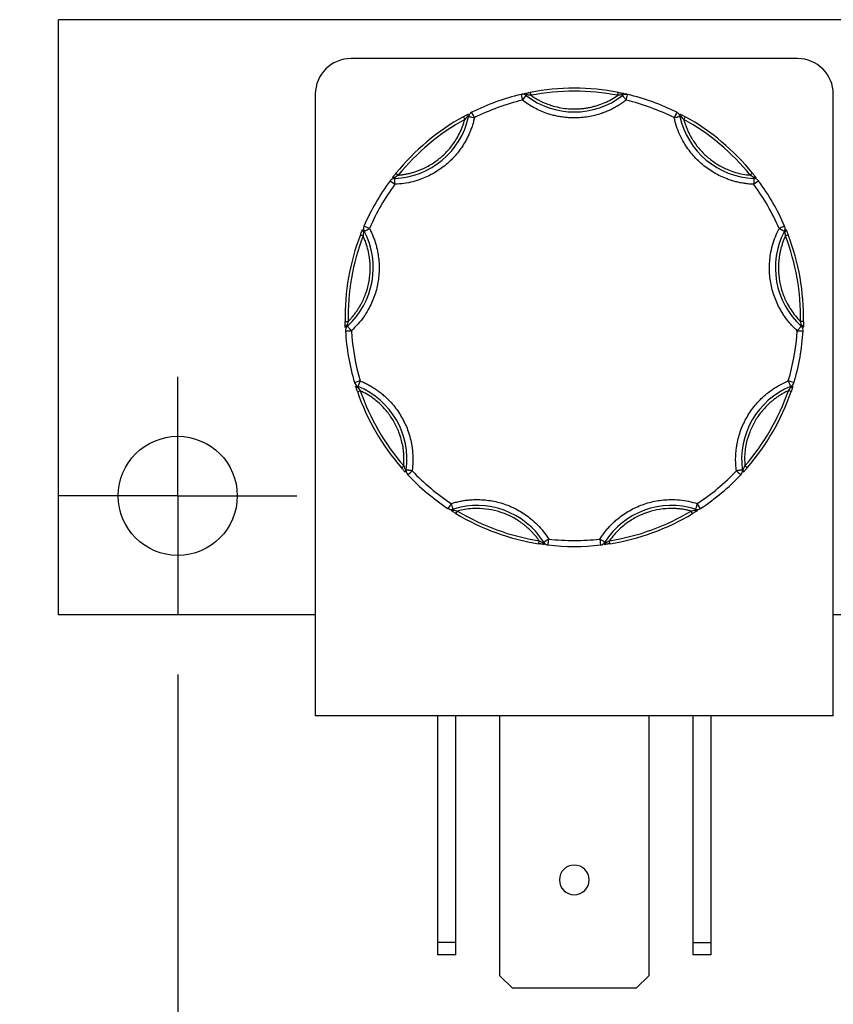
# Model space of a CAD drawing. Header units: inches. Extents: x 0.5 to 22.3, y 0.5 to 16.5.
# Tile 9 of 21: x 3.2 to 4.6, y 13.2 to 14.9. Entities that reach past the tile are written whole.
import ezdxf

# ---------------------------------------------------------------- set-up
doc = ezdxf.new("R2010")
doc.units = ezdxf.units.IN
doc.header["$LTSCALE"] = 2
doc.header["$MEASUREMENT"] = 0
doc.linetypes.add('SLD-Center', pattern=[0.75, 0.6, -0.05, 0.05, -0.05])
doc.linetypes.add('SLD-Solid', pattern=[0])
doc.layers.add('CENTER', color=40, linetype='SLD-Center')
doc.layers.add('DIMENSIONS', color=140, linetype='SLD-Solid', lineweight=25)
doc.styles.add('SLDTEXTSTYLE0', font='TXT', dxfattribs={"width": 0.7})
doc.dimstyles.new('SLDDIMSTYLE0', dxfattribs={"dimtxt": 0.169922, "dimasz": 0.26, "dimexe": 0, "dimexo": 0.0625, "dimgap": 0.04248, "dimtad": 0, "dimtih": 1, "dimtoh": 1, "dimrnd": 1e-09, "dimzin": 12, "dimdsep": 46, "dimtxsty": 'SLDTEXTSTYLE0', "dimsah": 1, "dimcen": 0.09, "dimadec": 0, "dimazin": 3, "dimtfac": 1, "dimtofl": 0, "dimtmove": 0, "dimatfit": 3, "dimfxl": 0, "dimfrac": 2, "dimtolj": 1, "dimtzin": 12, "dimarcsym": 0})
doc.dimstyles.new('SLDDIMSTYLE8', dxfattribs={"dimtxt": 0.169922, "dimasz": 0.26, "dimexe": 0, "dimexo": 0.0625, "dimgap": 0.04248, "dimtad": 0, "dimtih": 1, "dimtoh": 1, "dimrnd": 1e-09, "dimzin": 0, "dimdsep": 46, "dimtxsty": 'SLDTEXTSTYLE0', "dimsah": 1, "dimcen": 0.09, "dimadec": 0, "dimazin": 0, "dimtfac": 1, "dimtmove": 0, "dimatfit": 0, "dimfxl": 0, "dimfrac": 2, "dimtolj": 1, "dimtzin": 12, "dimarcsym": 0})

# ---------------------------------------------------------------- blocks, each defined once
blk = doc.blocks.new('_D_12')
at = {"layer": 'DIMENSIONS'}
for p, q in [((1.3445, 14.5682), (1.2874, 14.5682)), ((1.2874, 14.5682), (1.2874, 14.2981)), ((1.708, 14.5682), (1.7651, 14.5682)), ((1.7651, 14.5682), (1.7651, 14.2981)), ((2.0144, 14.5682), (2.5144, 14.5682)), ((2.5144, 14.5682), (2.5144, 14.0502)), ((1.2874, 14.2981), (1.3445, 14.2981)), ((1.7651, 14.2981), (1.708, 14.2981)), ((3.2018, 14.0502), (2.2644, 14.0502)), ((3.2018, 13.8502), (2.2644, 13.8502)), ((2.5144, 13.8502), (2.5144, 13.3502))]:
    blk.add_line(p, q, dxfattribs=at)
for points in [[(2.5144, 14.0502), (2.5544, 14.3102), (2.4744, 14.3102)], [(2.5144, 13.8502), (2.4744, 13.5902), (2.5544, 13.5902)]]:
    blk.add_solid(points, dxfattribs=at)
at = {"layer": 'DIMENSIONS', "char_height": 0.16667, "attachment_point": 1, "style": 'SLDTEXTSTYLE0'}
for s, insert in [('0.20', (1.2738, 14.821)), ('5.1', (1.3445, 14.5129))]:
    blk.add_mtext(s, dxfattribs=dict(at, insert=insert))
blk = doc.blocks.new('_D_13')
at = {"layer": 'DIMENSIONS'}
for p, q in [((3.5018, 13.7502), (3.5018, 12.1855)), ((6.7268, 13.7502), (6.7268, 12.1855)), ((3.5018, 12.4355), (4.742, 12.4355)), ((4.9723, 12.4355), (4.9152, 12.4355)), ((4.9152, 12.4355), (4.9152, 12.1654)), ((5.4772, 12.4355), (5.5343, 12.4355)), ((5.5343, 12.4355), (5.5343, 12.1654)), ((6.7268, 12.4355), (5.7075, 12.4355)), ((4.9152, 12.1654), (4.9723, 12.1654)), ((5.5343, 12.1654), (5.4772, 12.1654))]:
    blk.add_line(p, q, dxfattribs=at)
for points in [[(3.5018, 12.4355), (3.7618, 12.3955), (3.7618, 12.4755)], [(6.7268, 12.4355), (6.4668, 12.4755), (6.4668, 12.3955)]]:
    blk.add_solid(points, dxfattribs=at)
at = {"layer": 'DIMENSIONS', "char_height": 0.16667, "attachment_point": 1, "style": 'SLDTEXTSTYLE0'}
for s, insert in [('3.23', (4.9723, 12.6884)), ('81.9', (4.9723, 12.3803))]:
    blk.add_mtext(s, dxfattribs=dict(at, insert=insert))
blk = doc.blocks.new('SW_CENTERMARKSYMBOL_7')
at = {"layer": 'CENTER', "color": 0}
for p, q in [((0, 0.1), (0, 0.2)), ((0, 0), (0, 0.1)), ((-0.1, 0), (-0.2, 0)), ((0, 0), (-0.1, 0)), ((0, 0), (0, -0.1)), ((0, 0), (0.1, 0)), ((0.1, 0), (0.2, 0)), ((0, -0.1), (0, -0.2))]:
    blk.add_line(p, q, dxfattribs=at)

msp = doc.modelspace()

# ---------------------------------------------------------------- linework, layer by layer
for p, q in [((6.9268, 14.8502), (3.3018, 14.8502)), ((3.3018, 13.8502), (3.3018, 14.8502)), ((4.5428, 14.7849), (3.7928, 14.7849)), ((3.7328, 14.7249), (3.7328, 13.6809)), ((4.0939, 14.728), (4.0949, 14.7231)), ((4.2408, 14.7231), (4.2417, 14.728)), ((4.2488, 14.7228), (4.2479, 14.724)), ((4.6028, 13.6809), (4.6028, 14.7249)), ((3.9816, 14.6871), (3.984, 14.6827)), ((3.9903, 14.6877), (3.9889, 14.688)), ((4.3467, 14.688), (4.3453, 14.6877)), ((4.3541, 14.6871), (4.3516, 14.6827)), ((3.8683, 14.5921), (3.8722, 14.589)), ((4.4673, 14.5921), (4.4634, 14.589)), ((3.8662, 14.585), (3.8662, 14.5836)), ((4.4694, 14.5836), (4.4695, 14.585)), ((3.8149, 14.4947), (3.8136, 14.494)), ((4.522, 14.494), (4.5207, 14.4947)), ((3.8085, 14.4886), (3.8132, 14.4868)), ((4.5271, 14.4886), (4.5224, 14.4868)), ((3.7829, 14.343), (3.7879, 14.3431)), ((4.5527, 14.343), (4.5477, 14.3431)), ((3.7858, 14.3362), (3.7868, 14.3351)), ((4.5489, 14.3351), (4.5498, 14.3362)), ((3.8036, 14.2253), (3.8084, 14.2269)), ((3.8046, 14.234), (3.804, 14.2327)), ((4.532, 14.2253), (4.5273, 14.2269)), ((4.5316, 14.2327), (4.531, 14.234)), ((3.8775, 14.0972), (3.8813, 14.1005)), ((3.8842, 14.0939), (3.8856, 14.0937)), ((4.45, 14.0937), (4.4515, 14.0939)), ((4.4581, 14.0972), (4.4543, 14.1005)), ((3.9642, 14.0277), (3.9647, 14.0263)), ((4.371, 14.0263), (4.3714, 14.0277)), ((3.9691, 14.0204), (3.9717, 14.0247)), ((4.3665, 14.0204), (4.3639, 14.0247)), ((4.108, 13.9698), (4.1088, 13.9748)), ((4.1153, 13.9715), (4.1165, 13.9723)), ((4.2191, 13.9723), (4.2204, 13.9715)), ((4.2276, 13.9698), (4.2268, 13.9748)), ((3.7328, 13.8502), (3.3018, 13.8502)), ((4.6778, 13.8502), (4.6028, 13.8502)), ((4.6028, 13.6809), (3.7328, 13.6809)), ((3.9378, 13.6809), (3.9378, 13.3001)), ((3.9688, 13.3001), (3.9688, 13.6809)), ((4.0428, 13.2441), (4.0428, 13.6809)), ((4.2928, 13.6809), (4.2928, 13.2441)), ((4.3668, 13.6809), (4.3668, 13.3001)), ((4.3978, 13.3001), (4.3978, 13.6809)), ((3.9688, 13.3001), (3.9378, 13.3001)), ((3.9378, 13.3001), (3.9378, 13.2789)), ((3.9688, 13.2789), (3.9688, 13.3001)), ((4.3668, 13.3001), (4.3978, 13.3001)), ((4.3668, 13.3001), (4.3668, 13.2789)), ((4.3978, 13.2789), (4.3978, 13.3001)), ((3.9688, 13.2789), (3.9378, 13.2789)), ((4.3978, 13.2789), (4.3668, 13.2789)), ((4.064, 13.2229), (4.0428, 13.2441)), ((4.2928, 13.2441), (4.2716, 13.2229)), ((4.2716, 13.2229), (4.064, 13.2229))]:
    msp.add_line(p, q)
msp.add_circle((3.5018, 14.0502), 0.1)
for centre, radius, start, end in [((3.7928, 14.7249), 0.06, 90, 180), ((4.5428, 14.7249), 0.06, 0, 90), ((4.1678, 14.3502), 0.385, 103.4347, 116.5653), ((4.0807, 14.7149), 0.01, 90, 103.4347), ((4.0846, 14.7227), 0.00332, 22.0827, 93.1115), ((4.1678, 14.8277), 0.1325, 232.3082, 307.6918), ((4.1678, 14.3502), 0.385, 78.9319, 101.0681), ((4.251, 14.7227), 0.00332, 86.8885, 157.9173), ((4.2549, 14.7149), 0.01, 90, 127.6918), ((4.2549, 14.7149), 0.01, 76.5653, 90), ((4.1678, 14.3502), 0.385, 63.4347, 76.5653), ((3.9921, 14.689), 0.00332, 126.8885, 197.9173), ((4.0001, 14.6856), 0.01, 116.5653, 167.6918), ((4.3355, 14.6856), 0.01, 12.3082, 63.4347), ((4.3435, 14.689), 0.00332, 342.0827, 53.1115), ((3.8609, 14.7159), 0.1325, 272.3082, 347.6918), ((4.1678, 14.3502), 0.385, 118.9319, 141.0681), ((4.4747, 14.7159), 0.1325, 192.3082, 267.6918), ((4.1678, 14.3502), 0.385, 38.9319, 61.0681), ((4.1678, 14.3502), 0.385, 143.4347, 156.5653), ((3.8666, 14.5736), 0.01, 92.3082, 143.4347), ((3.8646, 14.5821), 0.00332, 62.0827, 133.1115), ((4.469, 14.5736), 0.01, 36.5653, 87.6918), ((4.471, 14.5821), 0.00332, 46.8885, 117.9173), ((4.1678, 14.3502), 0.385, 23.4347, 36.5653), ((3.6976, 14.4331), 0.1325, 312.3082, 27.6918), ((3.8154, 14.4968), 0.00332, 166.8885, 237.9173), ((3.8237, 14.4993), 0.01, 156.5653, 207.6918), ((4.6381, 14.4331), 0.1325, 152.3082, 227.6918), ((4.5119, 14.4993), 0.01, 332.3082, 23.4347), ((4.5202, 14.4968), 0.00332, 302.0827, 13.1115), ((4.1678, 14.3502), 0.385, 158.9319, 181.0681), ((4.1678, 14.3502), 0.385, 358.9319, 21.0681), ((3.7865, 14.3329), 0.00332, 102.0827, 173.1115), ((3.7935, 14.3277), 0.01, 132.3082, 183.4347), ((4.1678, 14.3502), 0.385, 183.4347, 196.5653), ((4.1678, 14.3502), 0.385, 343.4347, 356.5653), ((4.5421, 14.3277), 0.01, 356.5653, 47.6918), ((4.5491, 14.3329), 0.00332, 6.8885, 77.9173), ((3.8084, 14.2432), 0.01, 196.5653, 247.6918), ((3.8036, 14.2359), 0.00332, 206.8885, 277.9173), ((3.7543, 14.1114), 0.1325, 352.3082, 67.6918), ((4.5813, 14.1114), 0.1325, 112.3082, 187.6918), ((4.5272, 14.2432), 0.01, 292.3082, 343.4347), ((4.532, 14.2359), 0.00332, 262.0827, 333.1115), ((4.1678, 14.3502), 0.385, 198.9319, 221.0681), ((4.1678, 14.3502), 0.385, 318.9319, 341.0681), ((3.8868, 14.0918), 0.00332, 142.0827, 213.1115), ((3.8955, 14.0923), 0.01, 172.3082, 223.4347), ((4.4401, 14.0923), 0.01, 316.5653, 7.6918), ((4.4488, 14.0918), 0.00332, 326.8885, 37.9173), ((4.1678, 14.3502), 0.385, 223.4347, 236.5653), ((4.1678, 14.3502), 0.385, 303.4347, 316.5653), ((3.9612, 14.0372), 0.01, 236.5653, 270), ((3.9612, 14.0372), 0.01, 270, 287.6918), ((4.0045, 13.9015), 0.1325, 32.3082, 107.6918), ((4.3311, 13.9015), 0.1325, 72.3082, 147.6918), ((4.3744, 14.0372), 0.01, 252.3082, 270), ((4.3744, 14.0372), 0.01, 270, 303.4347), ((3.9622, 14.0285), 0.00332, 246.8885, 317.9173), ((4.1678, 14.3502), 0.385, 238.9319, 261.0681), ((4.1678, 14.3502), 0.385, 278.9319, 301.0681), ((4.3734, 14.0285), 0.00332, 222.0827, 293.1115), ((4.1186, 13.9716), 0.00332, 182.0827, 253.1115), ((4.1249, 13.9776), 0.01, 212.3082, 263.4347), ((4.1678, 14.3502), 0.385, 263.4347, 276.5653), ((4.2107, 13.9776), 0.01, 276.5653, 327.6918), ((4.217, 13.9716), 0.00332, 286.8885, 357.9173), ((4.1678, 13.4049), 0.025, 0, 180), ((4.1678, 13.4049), 0.025, 180, 0)]:
    msp.add_arc(centre, radius, start, end)
for points, knots in [([(4.0784, 14.7246), (4.0789, 14.7248), (4.0798, 14.725), (4.0812, 14.7253), (4.0827, 14.7256), (4.0839, 14.7259), (4.0844, 14.726)], [0, 0, 0, 0, 0.291242, 0.500217, 0.762096, 1, 1, 1, 1]), ([(4.0844, 14.726), (4.0849, 14.7261), (4.086, 14.7264), (4.0878, 14.7267), (4.0897, 14.7272), (4.0917, 14.7276), (4.0932, 14.7279), (4.0939, 14.728)], [0, 0, 0, 0, 0.188808, 0.379511, 0.575987, 0.781785, 1, 1, 1, 1]), ([(4.0949, 14.7231), (4.0967, 14.7219), (4.1002, 14.7195), (4.1058, 14.7162), (4.1115, 14.7132), (4.1174, 14.7105), (4.1234, 14.7081), (4.1316, 14.7053), (4.1421, 14.7026), (4.1549, 14.7005), (4.1635, 14.7003), (4.1678, 14.7002)], [0, 0, 0, 0, 0.083669, 0.16692, 0.249971, 0.333036, 0.416334, 0.500079, 0.666948, 0.833009, 1, 1, 1, 1]), ([(4.1678, 14.7002), (4.17, 14.7002), (4.1743, 14.7003), (4.1808, 14.7008), (4.1872, 14.7016), (4.1935, 14.7027), (4.1998, 14.7042), (4.2081, 14.7066), (4.2183, 14.7103), (4.2299, 14.716), (4.2371, 14.7207), (4.2408, 14.7231)], [0, 0, 0, 0, 0.083669, 0.16692, 0.249971, 0.333036, 0.416334, 0.500079, 0.666948, 0.833009, 1, 1, 1, 1]), ([(4.2417, 14.728), (4.2426, 14.7278), (4.2444, 14.7275), (4.2469, 14.7269), (4.2492, 14.7265), (4.2505, 14.7262), (4.2512, 14.726)], [0, 0, 0, 0, 0.2707474, 0.5232404, 0.7638719, 1, 1, 1, 1]), ([(4.2479, 14.724), (4.2495, 14.7244), (4.2516, 14.7251), (4.2538, 14.7249), (4.2544, 14.7248)], [0, 0, 0, 0, 0.713331, 1, 1, 1, 1]), ([(4.2488, 14.7228), (4.2488, 14.7228), (4.2489, 14.7227), (4.2492, 14.7223), (4.2497, 14.7216), (4.2505, 14.7206), (4.2515, 14.7193), (4.2526, 14.718), (4.2537, 14.7165), (4.2545, 14.7155), (4.2549, 14.7149)], [0, 0, 0, 0, 0.114557, 0.231129, 0.358009, 0.500013, 0.619613, 0.760007, 0.859275, 1, 1, 1, 1]), ([(4.2512, 14.726), (4.2518, 14.7259), (4.2529, 14.7256), (4.2544, 14.7253), (4.2558, 14.725), (4.2567, 14.7247), (4.2573, 14.7246)], [0, 0, 0, 0, 0.236129, 0.498993, 0.712542, 1, 1, 1, 1]), ([(4.2549, 14.7149), (4.2556, 14.7175), (4.2561, 14.72), (4.257, 14.7236), (4.2573, 14.7246), (4.2573, 14.7246)], [0, 0, 0, 0, 0.5, 0.5, 1, 1, 1, 1]), ([(4.1678, 14.6852), (4.1652, 14.6852), (4.16, 14.6853), (4.1522, 14.6859), (4.1445, 14.687), (4.1368, 14.6885), (4.1292, 14.6904), (4.1205, 14.6931), (4.1108, 14.6969), (4.1003, 14.702), (4.0901, 14.7079), (4.0838, 14.7126), (4.0807, 14.7149)], [0, 0, 0, 0, 0.083729, 0.166966, 0.249962, 0.332971, 0.416246, 0.500037, 0.625413, 0.749962, 0.87454, 1, 1, 1, 1]), ([(4.2549, 14.7149), (4.2528, 14.7133), (4.2487, 14.7102), (4.2421, 14.706), (4.2353, 14.7021), (4.2284, 14.6986), (4.2212, 14.6955), (4.2126, 14.6923), (4.2026, 14.6893), (4.1912, 14.6869), (4.1795, 14.6854), (4.1717, 14.6853), (4.1678, 14.6852)], [0, 0, 0, 0, 0.083729, 0.166966, 0.249962, 0.332971, 0.416246, 0.500037, 0.625413, 0.749962, 0.87454, 1, 1, 1, 1]), ([(3.9816, 14.6871), (3.9824, 14.6876), (3.984, 14.6884), (3.9862, 14.6896), (3.9883, 14.6908), (3.9895, 14.6914), (3.9901, 14.6917)], [0, 0, 0, 0, 0.270747, 0.52324, 0.763872, 1, 1, 1, 1]), ([(4.3455, 14.6917), (4.346, 14.6914), (4.347, 14.6909), (4.3486, 14.6901), (4.3503, 14.6892), (4.3521, 14.6882), (4.3534, 14.6875), (4.3541, 14.6871)], [0, 0, 0, 0, 0.188808, 0.379511, 0.575987, 0.781785, 1, 1, 1, 1]), ([(4.0001, 14.6856), (3.9995, 14.6831), (3.9984, 14.6782), (3.9961, 14.6709), (3.9936, 14.6638), (3.9906, 14.6568), (3.9873, 14.65), (3.9809, 14.6385), (3.9701, 14.6233), (3.9529, 14.6063), (3.9332, 14.5923), (3.914, 14.5832), (3.8967, 14.5777), (3.8818, 14.5746), (3.8717, 14.5739), (3.8666, 14.5736)], [0, 0, 0, 0, 0.040712, 0.081199, 0.121575, 0.161957, 0.202462, 0.243205, 0.371568, 0.500042, 0.628406, 0.75688, 0.838051, 0.918781, 1, 1, 1, 1]), ([(3.8722, 14.589), (3.8743, 14.5892), (3.8785, 14.5896), (3.8847, 14.5906), (3.8909, 14.592), (3.897, 14.5936), (3.903, 14.5956), (3.9132, 14.5994), (3.927, 14.6063), (3.9432, 14.6179), (3.9574, 14.6318), (3.9678, 14.6459), (3.9752, 14.659), (3.9803, 14.6706), (3.9828, 14.6787), (3.984, 14.6827)], [0, 0, 0, 0, 0.040848, 0.081503, 0.122064, 0.162633, 0.203311, 0.244196, 0.372048, 0.500037, 0.627888, 0.755877, 0.837356, 0.918461, 1, 1, 1, 1]), ([(3.9903, 14.6877), (3.9904, 14.6877), (3.9904, 14.6877), (3.991, 14.6876), (3.9919, 14.6874), (3.9934, 14.687), (3.9961, 14.6864), (3.9986, 14.6859), (4.0001, 14.6856)], [0, 0, 0, 0, 0.12016, 0.243519, 0.370465, 0.50133, 0.711006, 1, 1, 1, 1]), ([(4.3355, 14.6856), (4.3362, 14.6857), (4.3374, 14.686), (4.3391, 14.6863), (4.3404, 14.6866), (4.3415, 14.6869), (4.3431, 14.6872), (4.3449, 14.6876), (4.3452, 14.6877), (4.3453, 14.6877)], [0, 0, 0, 0, 0.126025, 0.23919, 0.339434, 0.426787, 0.50133, 0.757683, 1, 1, 1, 1]), ([(4.469, 14.5736), (4.4665, 14.5737), (4.4614, 14.574), (4.4539, 14.5749), (4.4464, 14.5762), (4.439, 14.5779), (4.4317, 14.58), (4.4193, 14.5843), (4.4025, 14.5923), (4.3827, 14.6063), (4.3656, 14.6233), (4.3533, 14.6406), (4.3449, 14.6567), (4.3392, 14.6708), (4.3367, 14.6806), (4.3355, 14.6856)], [0, 0, 0, 0, 0.040712, 0.081199, 0.121575, 0.161957, 0.202462, 0.243205, 0.371568, 0.500042, 0.628406, 0.75688, 0.838051, 0.918781, 1, 1, 1, 1]), ([(4.3516, 14.6827), (4.3522, 14.6807), (4.3534, 14.6766), (4.3555, 14.6707), (4.3579, 14.6648), (4.3605, 14.6591), (4.3635, 14.6535), (4.369, 14.6442), (4.3782, 14.6318), (4.3925, 14.6179), (4.4087, 14.6063), (4.4244, 14.5984), (4.4386, 14.5935), (4.4509, 14.5904), (4.4592, 14.5894), (4.4634, 14.589)], [0, 0, 0, 0, 0.040848, 0.081503, 0.122064, 0.162633, 0.203311, 0.244196, 0.372048, 0.500037, 0.627888, 0.755877, 0.837356, 0.918461, 1, 1, 1, 1]), ([(3.8623, 14.5845), (3.8627, 14.5849), (3.8633, 14.5858), (3.8644, 14.5872), (3.8656, 14.5887), (3.8669, 14.5904), (3.8679, 14.5915), (3.8683, 14.5921)], [0, 0, 0, 0, 0.188808, 0.379511, 0.575987, 0.781785, 1, 1, 1, 1]), ([(4.4673, 14.5921), (4.4679, 14.5914), (4.469, 14.59), (4.4706, 14.5879), (4.4721, 14.5861), (4.4729, 14.585), (4.4733, 14.5845)], [0, 0, 0, 0, 0.270747, 0.52324, 0.763872, 1, 1, 1, 1]), ([(3.8666, 14.5736), (3.8666, 14.5742), (3.8665, 14.5753), (3.8665, 14.5769), (3.8664, 14.5781), (3.8664, 14.5792), (3.8664, 14.58), (3.8663, 14.5814), (3.8663, 14.5827), (3.8662, 14.5834), (3.8662, 14.5835), (3.8662, 14.5835), (3.8662, 14.5836)], [0, 0, 0, 0, 0.114918, 0.21727, 0.307043, 0.384227, 0.448816, 0.500807, 0.759662, 0.883263, 0.942597, 1, 1, 1, 1]), ([(4.4694, 14.5836), (4.4694, 14.5835), (4.4694, 14.5835), (4.4694, 14.5834), (4.4694, 14.5827), (4.4693, 14.581), (4.4692, 14.5778), (4.4691, 14.5752), (4.469, 14.5736)], [0, 0, 0, 0, 0.057591, 0.117121, 0.241129, 0.500835, 0.694534, 1, 1, 1, 1]), ([(3.8237, 14.4993), (3.8249, 14.497), (3.8272, 14.4925), (3.8301, 14.4855), (3.8328, 14.4784), (3.835, 14.4712), (3.8368, 14.4638), (3.8393, 14.4509), (3.8408, 14.4323), (3.8386, 14.4082), (3.8324, 14.3848), (3.8236, 14.3656), (3.8138, 14.3502), (3.8044, 14.3383), (3.7971, 14.3312), (3.7935, 14.3277)], [0, 0, 0, 0, 0.040712, 0.081199, 0.121575, 0.161957, 0.202462, 0.243205, 0.371568, 0.500042, 0.628406, 0.75688, 0.838051, 0.918781, 1, 1, 1, 1]), ([(3.8085, 14.4886), (3.8089, 14.4894), (3.8095, 14.4911), (3.8105, 14.4935), (3.8114, 14.4957), (3.8119, 14.4969), (3.8121, 14.4975)], [0, 0, 0, 0, 0.270747, 0.52324, 0.763872, 1, 1, 1, 1]), ([(3.8149, 14.4947), (3.8149, 14.4947), (3.815, 14.4947), (3.8155, 14.495), (3.8163, 14.4954), (3.8177, 14.4961), (3.8201, 14.4974), (3.8224, 14.4986), (3.8237, 14.4993)], [0, 0, 0, 0, 0.11982, 0.242008, 0.368625, 0.501337, 0.709372, 1, 1, 1, 1]), ([(4.5421, 14.3277), (4.5403, 14.3294), (4.5366, 14.3329), (4.5314, 14.3385), (4.5265, 14.3443), (4.522, 14.3503), (4.5177, 14.3566), (4.511, 14.3679), (4.5032, 14.3848), (4.4971, 14.4082), (4.4949, 14.4323), (4.4966, 14.4534), (4.5005, 14.4712), (4.5052, 14.4856), (4.5097, 14.4947), (4.5119, 14.4993)], [0, 0, 0, 0, 0.040712, 0.081199, 0.121575, 0.161957, 0.202462, 0.243205, 0.371568, 0.500042, 0.628406, 0.75688, 0.838051, 0.918781, 1, 1, 1, 1]), ([(4.5211, 14.5033), (4.5211, 14.5033), (4.5201, 14.5029), (4.5166, 14.5014), (4.5143, 14.5004), (4.5119, 14.4993)], [0, 0, 0, 0, 0.5, 0.5, 1, 1, 1, 1]), ([(4.5119, 14.4993), (4.5125, 14.499), (4.5136, 14.4984), (4.5151, 14.4976), (4.5164, 14.497), (4.5174, 14.4964), (4.5188, 14.4957), (4.5204, 14.4949), (4.5206, 14.4947), (4.5207, 14.4947)], [0, 0, 0, 0, 0.127074, 0.240811, 0.340983, 0.427706, 0.501333, 0.759176, 1, 1, 1, 1]), ([(4.5235, 14.4975), (4.5237, 14.4971), (4.5241, 14.4961), (4.5248, 14.4944), (4.5255, 14.4926), (4.5263, 14.4906), (4.5268, 14.4893), (4.5271, 14.4886)], [0, 0, 0, 0, 0.188808, 0.379511, 0.575987, 0.781785, 1, 1, 1, 1]), ([(3.7879, 14.3431), (3.7893, 14.3446), (3.7923, 14.3476), (3.7964, 14.3524), (3.8003, 14.3574), (3.8039, 14.3626), (3.8072, 14.3679), (3.8125, 14.3774), (3.8187, 14.3915), (3.8236, 14.4108), (3.8256, 14.4307), (3.8245, 14.4482), (3.8217, 14.463), (3.8182, 14.4751), (3.8149, 14.4829), (3.8132, 14.4868)], [0, 0, 0, 0, 0.040848, 0.081503, 0.122064, 0.162633, 0.203311, 0.244196, 0.372048, 0.500037, 0.627888, 0.755877, 0.837356, 0.918461, 1, 1, 1, 1]), ([(4.5224, 14.4868), (4.5215, 14.4848), (4.5198, 14.481), (4.5176, 14.4751), (4.5157, 14.4691), (4.5141, 14.463), (4.5127, 14.4568), (4.511, 14.4461), (4.51, 14.4307), (4.512, 14.4109), (4.5169, 14.3915), (4.5239, 14.3755), (4.5316, 14.3625), (4.5391, 14.3523), (4.5449, 14.3462), (4.5477, 14.3431)], [0, 0, 0, 0, 0.040848, 0.081503, 0.122064, 0.162633, 0.203311, 0.244196, 0.372048, 0.500037, 0.627888, 0.755877, 0.837356, 0.918461, 1, 1, 1, 1]), ([(3.7832, 14.3333), (3.7832, 14.3338), (3.7831, 14.3349), (3.783, 14.3367), (3.783, 14.3387), (3.7829, 14.3408), (3.7829, 14.3422), (3.7829, 14.343)], [0, 0, 0, 0, 0.188808, 0.379511, 0.575987, 0.781785, 1, 1, 1, 1]), ([(4.5527, 14.343), (4.5527, 14.3421), (4.5527, 14.3403), (4.5526, 14.3377), (4.5525, 14.3353), (4.5525, 14.334), (4.5524, 14.3333)], [0, 0, 0, 0, 0.2707474, 0.5232404, 0.7638719, 1, 1, 1, 1]), ([(3.7835, 14.3271), (3.7835, 14.3271), (3.7846, 14.3272), (3.7883, 14.3274), (3.7908, 14.3275), (3.7935, 14.3277)], [0, 0, 0, 0, 0.5, 0.5, 1, 1, 1, 1]), ([(3.7935, 14.3277), (3.7931, 14.3281), (3.7925, 14.3288), (3.7917, 14.3297), (3.7907, 14.3307), (3.7897, 14.3318), (3.7883, 14.3334), (3.787, 14.3348), (3.7868, 14.335), (3.7868, 14.3351)], [0, 0, 0, 0, 0.098586, 0.178829, 0.240739, 0.380655, 0.50131, 0.765962, 1, 1, 1, 1]), ([(4.5489, 14.3351), (4.5488, 14.3351), (4.5488, 14.335), (4.5484, 14.3346), (4.5478, 14.334), (4.547, 14.333), (4.5459, 14.3318), (4.5448, 14.3306), (4.5435, 14.3292), (4.5426, 14.3282), (4.5421, 14.3277)], [0, 0, 0, 0, 0.116441, 0.234491, 0.360904, 0.500015, 0.620352, 0.760008, 0.859428, 1, 1, 1, 1]), ([(3.8046, 14.234), (3.8046, 14.234), (3.8046, 14.2341), (3.8049, 14.2348), (3.8057, 14.2366), (3.8068, 14.2393), (3.8077, 14.2417), (3.8081, 14.2427), (3.8084, 14.2432)], [0, 0, 0, 0, 0.1143292, 0.2408414, 0.5003699, 0.7951241, 0.8797449, 1, 1, 1, 1]), ([(3.8084, 14.2432), (3.8107, 14.2422), (3.8154, 14.2403), (3.8221, 14.2368), (3.8287, 14.233), (3.8351, 14.2289), (3.8412, 14.2244), (3.8514, 14.2162), (3.8645, 14.2029), (3.8783, 14.183), (3.8886, 14.1611), (3.8942, 14.1407), (3.8966, 14.1227), (3.8971, 14.1075), (3.896, 14.0974), (3.8955, 14.0923)], [0, 0, 0, 0, 0.040712, 0.081199, 0.121575, 0.161957, 0.202462, 0.243205, 0.371568, 0.500042, 0.628406, 0.75688, 0.838051, 0.918781, 1, 1, 1, 1]), ([(4.4401, 14.0923), (4.4398, 14.0949), (4.4392, 14.0999), (4.4388, 14.1075), (4.4388, 14.1151), (4.4392, 14.1226), (4.44, 14.1302), (4.4421, 14.1431), (4.447, 14.1611), (4.4574, 14.183), (4.4711, 14.2029), (4.486, 14.218), (4.5004, 14.229), (4.5134, 14.2371), (4.5226, 14.2412), (4.5272, 14.2432)], [0, 0, 0, 0, 0.040712, 0.081199, 0.121575, 0.161957, 0.202462, 0.243205, 0.371568, 0.500042, 0.628406, 0.75688, 0.838051, 0.918781, 1, 1, 1, 1]), ([(4.5272, 14.2432), (4.5275, 14.2427), (4.5278, 14.2418), (4.5288, 14.2394), (4.53, 14.2366), (4.5307, 14.2348), (4.531, 14.2341), (4.531, 14.234), (4.531, 14.234)], [0, 0, 0, 0, 0.111803, 0.190688, 0.499452, 0.759073, 0.885608, 1, 1, 1, 1]), ([(3.8036, 14.2253), (3.8033, 14.2261), (3.8028, 14.2278), (3.802, 14.2303), (3.8012, 14.2325), (3.8008, 14.2338), (3.8006, 14.2344)], [0, 0, 0, 0, 0.270747, 0.52324, 0.763872, 1, 1, 1, 1]), ([(3.8813, 14.1005), (3.8815, 14.1026), (3.8818, 14.1068), (3.8818, 14.1132), (3.8816, 14.1195), (3.881, 14.1257), (3.8802, 14.132), (3.8781, 14.1426), (3.8738, 14.1574), (3.8651, 14.1754), (3.8539, 14.1919), (3.8418, 14.2046), (3.8302, 14.2141), (3.8197, 14.2212), (3.8121, 14.225), (3.8084, 14.2269)], [0, 0, 0, 0, 0.040848, 0.081503, 0.122064, 0.162633, 0.203311, 0.244196, 0.372048, 0.500037, 0.627888, 0.755877, 0.837356, 0.918461, 1, 1, 1, 1]), ([(4.5273, 14.2269), (4.5254, 14.2259), (4.5216, 14.2241), (4.5161, 14.221), (4.5107, 14.2176), (4.5056, 14.214), (4.5006, 14.2101), (4.4924, 14.2031), (4.4817, 14.1919), (4.4705, 14.1754), (4.4619, 14.1574), (4.4569, 14.1406), (4.4544, 14.1258), (4.4536, 14.1131), (4.4541, 14.1047), (4.4543, 14.1005)], [0, 0, 0, 0, 0.040848, 0.081503, 0.122064, 0.162633, 0.203311, 0.244196, 0.372048, 0.500037, 0.627888, 0.755877, 0.837356, 0.918461, 1, 1, 1, 1]), ([(4.535, 14.2344), (4.5349, 14.2339), (4.5345, 14.2329), (4.534, 14.2312), (4.5334, 14.2293), (4.5327, 14.2273), (4.5322, 14.226), (4.532, 14.2253)], [0, 0, 0, 0, 0.188808, 0.379511, 0.575987, 0.781785, 1, 1, 1, 1]), ([(3.884, 14.09), (3.8836, 14.0904), (3.8829, 14.0912), (3.8817, 14.0925), (3.8804, 14.094), (3.879, 14.0956), (3.878, 14.0967), (3.8775, 14.0972)], [0, 0, 0, 0, 0.1888076, 0.3795113, 0.575987, 0.7817848, 1, 1, 1, 1]), ([(3.8955, 14.0923), (3.8949, 14.0924), (3.8936, 14.0926), (3.8919, 14.0928), (3.8905, 14.093), (3.8894, 14.0932), (3.8878, 14.0934), (3.886, 14.0936), (3.8857, 14.0937), (3.8856, 14.0937)], [0, 0, 0, 0, 0.1258897, 0.2389811, 0.339244, 0.426684, 0.50133, 0.7575047, 1, 1, 1, 1]), ([(4.45, 14.0937), (4.45, 14.0937), (4.4499, 14.0937), (4.4494, 14.0936), (4.4485, 14.0935), (4.4469, 14.0933), (4.4442, 14.0929), (4.4416, 14.0925), (4.4401, 14.0923)], [0, 0, 0, 0, 0.12018, 0.243699, 0.370706, 0.501329, 0.711213, 1, 1, 1, 1]), ([(4.4581, 14.0972), (4.4575, 14.0965), (4.4563, 14.0952), (4.4546, 14.0933), (4.453, 14.0915), (4.4521, 14.0905), (4.4516, 14.09)], [0, 0, 0, 0, 0.270747, 0.52324, 0.763872, 1, 1, 1, 1]), ([(3.9612, 14.0372), (3.9636, 14.038), (3.9685, 14.0394), (3.9759, 14.0411), (3.9833, 14.0425), (3.9909, 14.0434), (3.9984, 14.0439), (4.0115, 14.0441), (4.0301, 14.0424), (4.0535, 14.036), (4.0754, 14.0259), (4.0929, 14.0138), (4.1063, 14.0016), (4.1164, 13.9902), (4.1221, 13.9818), (4.1249, 13.9776)], [0, 0, 0, 0, 0.040712, 0.081199, 0.121575, 0.161957, 0.202462, 0.243205, 0.371568, 0.500042, 0.628406, 0.75688, 0.838051, 0.918781, 1, 1, 1, 1]), ([(4.2107, 13.9776), (4.2121, 13.9797), (4.2149, 13.984), (4.2194, 13.9901), (4.2243, 13.9959), (4.2295, 14.0014), (4.2349, 14.0067), (4.2448, 14.0153), (4.2602, 14.0259), (4.2822, 14.036), (4.3055, 14.0424), (4.3266, 14.0443), (4.3447, 14.0436), (4.3598, 14.0414), (4.3696, 14.0386), (4.3744, 14.0372)], [0, 0, 0, 0, 0.040712, 0.081199, 0.121575, 0.161957, 0.202462, 0.243205, 0.371568, 0.500042, 0.628406, 0.75688, 0.838051, 0.918781, 1, 1, 1, 1]), ([(3.9642, 14.0277), (3.9642, 14.0277), (3.9642, 14.0278), (3.964, 14.0283), (3.9638, 14.0292), (3.9633, 14.0306), (3.9625, 14.0332), (3.9617, 14.0357), (3.9612, 14.0372)], [0, 0, 0, 0, 0.1109501, 0.2406977, 0.3548768, 0.5014137, 0.6971734, 1, 1, 1, 1]), ([(4.1088, 13.9748), (4.1076, 13.9765), (4.1051, 13.9799), (4.1011, 13.9848), (4.0969, 13.9895), (4.0924, 13.9939), (4.0877, 13.9981), (4.0793, 14.005), (4.0664, 14.0135), (4.0483, 14.0217), (4.0291, 14.0271), (4.0117, 14.0291), (3.9966, 14.0289), (3.984, 14.0276), (3.9758, 14.0256), (3.9717, 14.0247)], [0, 0, 0, 0, 0.040848, 0.081503, 0.122064, 0.162633, 0.203311, 0.244196, 0.372048, 0.500037, 0.627888, 0.755877, 0.837356, 0.918461, 1, 1, 1, 1]), ([(4.3639, 14.0247), (4.3619, 14.0252), (4.3578, 14.0262), (4.3516, 14.0274), (4.3453, 14.0282), (4.339, 14.0288), (4.3327, 14.029), (4.3219, 14.0289), (4.3065, 14.0271), (4.2874, 14.0217), (4.2692, 14.0135), (4.2546, 14.0038), (4.2432, 13.994), (4.2344, 13.9849), (4.2293, 13.9782), (4.2268, 13.9748)], [0, 0, 0, 0, 0.040848, 0.081503, 0.122064, 0.162633, 0.203311, 0.244196, 0.372048, 0.500037, 0.627888, 0.755877, 0.837356, 0.918461, 1, 1, 1, 1]), ([(3.9691, 14.0204), (3.9683, 14.0209), (3.9668, 14.0218), (3.9646, 14.0232), (3.9626, 14.0244), (3.9615, 14.0251), (3.9609, 14.0255)], [0, 0, 0, 0, 0.270747, 0.52324, 0.763872, 1, 1, 1, 1]), ([(4.3747, 14.0255), (4.3743, 14.0252), (4.3734, 14.0246), (4.3718, 14.0237), (4.3702, 14.0226), (4.3684, 14.0215), (4.3671, 14.0208), (4.3665, 14.0204)], [0, 0, 0, 0, 0.188808, 0.379511, 0.575987, 0.781785, 1, 1, 1, 1]), ([(4.1176, 13.9684), (4.1171, 13.9685), (4.116, 13.9687), (4.1142, 13.9689), (4.1123, 13.9692), (4.1102, 13.9695), (4.1088, 13.9697), (4.108, 13.9698)], [0, 0, 0, 0, 0.188808, 0.379511, 0.575987, 0.781785, 1, 1, 1, 1]), ([(4.1249, 13.9776), (4.1244, 13.9773), (4.1233, 13.9766), (4.1218, 13.9757), (4.1206, 13.9749), (4.1197, 13.9743), (4.1183, 13.9734), (4.1168, 13.9725), (4.1166, 13.9724), (4.1165, 13.9723)], [0, 0, 0, 0, 0.127603, 0.241628, 0.341788, 0.428215, 0.501334, 0.760051, 1, 1, 1, 1]), ([(4.1238, 13.9677), (4.1238, 13.9677), (4.1239, 13.9687), (4.1243, 13.9725), (4.1246, 13.975), (4.1249, 13.9776)], [0, 0, 0, 0, 0.5, 0.5, 1, 1, 1, 1]), ([(4.2191, 13.9723), (4.2191, 13.9723), (4.2191, 13.9723), (4.2186, 13.9726), (4.2178, 13.9731), (4.2165, 13.9739), (4.2142, 13.9754), (4.212, 13.9768), (4.2107, 13.9776)], [0, 0, 0, 0, 0.11953, 0.241123, 0.367647, 0.501341, 0.708539, 1, 1, 1, 1]), ([(4.2276, 13.9698), (4.2267, 13.9697), (4.2249, 13.9694), (4.2223, 13.969), (4.22, 13.9687), (4.2187, 13.9685), (4.218, 13.9684)], [0, 0, 0, 0, 0.270747, 0.52324, 0.763872, 1, 1, 1, 1])]:
    msp.add_open_spline(points, degree=3, knots=knots)
for points in [[(4.0784, 14.7246), (4.0784, 14.7246), (4.0794, 14.7203), (4.0807, 14.7149)], [(4.0868, 14.7228), (4.0851, 14.7242), (4.0829, 14.7249), (4.0807, 14.7249)], [(4.0807, 14.7149), (4.0841, 14.7193), (4.0868, 14.7228), (4.0868, 14.7228)], [(4.0949, 14.7231), (4.0922, 14.7234), (4.0896, 14.7237), (4.0877, 14.724)], [(4.2408, 14.7231), (4.1926, 14.7325), (4.143, 14.7325), (4.0949, 14.7231)], [(4.2479, 14.724), (4.246, 14.7237), (4.2434, 14.7234), (4.2408, 14.7231)], [(4.0807, 14.7149), (4.0528, 14.7082), (4.0258, 14.6984), (4.0001, 14.6856)], [(4.3355, 14.6856), (4.3099, 14.6984), (4.2828, 14.7082), (4.2549, 14.7149)], [(4.0001, 14.6856), (3.9976, 14.6905), (3.9956, 14.6945), (3.9956, 14.6945)], [(4.34, 14.6945), (4.34, 14.6945), (4.338, 14.6905), (4.3355, 14.6856)], [(3.984, 14.6827), (3.941, 14.659), (3.9031, 14.6271), (3.8722, 14.589)], [(3.9889, 14.688), (3.9876, 14.6866), (3.9858, 14.6847), (3.984, 14.6827)], [(4.3516, 14.6827), (4.3499, 14.6847), (4.3481, 14.6866), (4.3467, 14.688)], [(4.4634, 14.589), (4.4326, 14.6271), (4.3946, 14.659), (4.3516, 14.6827)], [(3.8666, 14.5736), (3.8495, 14.5505), (3.8351, 14.5256), (3.8237, 14.4993)], [(3.8586, 14.5795), (3.8586, 14.5795), (3.8622, 14.5769), (3.8666, 14.5736)], [(3.8722, 14.589), (3.87, 14.5875), (3.8678, 14.5861), (3.8662, 14.585)], [(4.4695, 14.585), (4.4678, 14.5861), (4.4656, 14.5875), (4.4634, 14.589)], [(4.469, 14.5736), (4.4734, 14.5769), (4.477, 14.5795), (4.477, 14.5795)], [(4.5119, 14.4993), (4.5005, 14.5256), (4.4861, 14.5505), (4.469, 14.5736)], [(3.8136, 14.494), (3.8135, 14.492), (3.8133, 14.4894), (3.8132, 14.4868)], [(3.8237, 14.4993), (3.8187, 14.5015), (3.8146, 14.5033), (3.8146, 14.5033)], [(4.5224, 14.4868), (4.5223, 14.4894), (4.5221, 14.492), (4.522, 14.494)], [(3.8132, 14.4868), (3.7956, 14.441), (3.787, 14.3922), (3.7879, 14.3431)], [(4.5477, 14.3431), (4.5487, 14.3922), (4.5401, 14.441), (4.5224, 14.4868)], [(3.7879, 14.3431), (3.7871, 14.3406), (3.7863, 14.3381), (3.7858, 14.3362)], [(4.5498, 14.3362), (4.5493, 14.3381), (4.5485, 14.3406), (4.5477, 14.3431)], [(3.7935, 14.3277), (3.7952, 14.2991), (3.8002, 14.2707), (3.8084, 14.2432)], [(4.5272, 14.2432), (4.5354, 14.2707), (4.5404, 14.2991), (4.5421, 14.3277)], [(4.5421, 14.3277), (4.5476, 14.3274), (4.5521, 14.3271), (4.5521, 14.3271)], [(3.8084, 14.2432), (3.8031, 14.2417), (3.7988, 14.2404), (3.7988, 14.2404)], [(4.5368, 14.2404), (4.5368, 14.2404), (4.5325, 14.2417), (4.5272, 14.2432)], [(3.804, 14.2327), (3.8052, 14.2311), (3.8068, 14.229), (3.8084, 14.2269)], [(3.8084, 14.2269), (3.8243, 14.1804), (3.8491, 14.1375), (3.8813, 14.1005)], [(4.4543, 14.1005), (4.4866, 14.1375), (4.5113, 14.1804), (4.5273, 14.2269)], [(4.5273, 14.2269), (4.5289, 14.229), (4.5304, 14.2311), (4.5316, 14.2327)], [(3.8813, 14.1005), (3.8823, 14.0981), (3.8834, 14.0957), (3.8842, 14.0939)], [(4.4515, 14.0939), (4.4523, 14.0957), (4.4533, 14.0981), (4.4543, 14.1005)], [(3.8882, 14.0855), (3.8882, 14.0855), (3.8915, 14.0885), (3.8955, 14.0923)], [(3.8955, 14.0923), (3.9152, 14.0715), (3.9373, 14.053), (3.9612, 14.0372)], [(4.3744, 14.0372), (4.3984, 14.053), (4.4204, 14.0715), (4.4401, 14.0923)], [(4.4401, 14.0923), (4.4441, 14.0885), (4.4474, 14.0855), (4.4474, 14.0855)], [(3.9612, 14.0372), (3.9582, 14.0326), (3.9557, 14.0289), (3.9557, 14.0289)], [(4.3744, 14.0372), (4.3728, 14.032), (4.3714, 14.0277), (4.3714, 14.0277)], [(4.3799, 14.0289), (4.3799, 14.0289), (4.3775, 14.0326), (4.3744, 14.0372)], [(3.9647, 14.0263), (3.9637, 14.0264), (3.9625, 14.0265), (3.9612, 14.0268)], [(3.9647, 14.0263), (3.9666, 14.0258), (3.9691, 14.0252), (3.9717, 14.0247)], [(3.9717, 14.0247), (4.0138, 13.9993), (4.0603, 13.9824), (4.1088, 13.9748)], [(4.2268, 13.9748), (4.2753, 13.9824), (4.3219, 13.9993), (4.3639, 14.0247)], [(4.3639, 14.0247), (4.3665, 14.0252), (4.369, 14.0258), (4.371, 14.0263)], [(4.3744, 14.0268), (4.3731, 14.0265), (4.372, 14.0264), (4.371, 14.0263)], [(4.1088, 13.9748), (4.1112, 13.9735), (4.1135, 13.9724), (4.1153, 13.9715)], [(4.1249, 13.9776), (4.1392, 13.976), (4.1535, 13.9752), (4.1678, 13.9752)], [(4.1678, 13.9752), (4.1821, 13.9752), (4.1964, 13.976), (4.2107, 13.9776)], [(4.2107, 13.9776), (4.2113, 13.9721), (4.2118, 13.9677), (4.2118, 13.9677)], [(4.2204, 13.9715), (4.2221, 13.9724), (4.2245, 13.9735), (4.2268, 13.9748)]]:
    msp.add_open_spline(points, degree=3)

# ---------------------------------------------------------------- block references
at = {"layer": 'CENTER'}
msp.add_blockref('SW_CENTERMARKSYMBOL_7', (3.5018, 14.0502), dxfattribs=at)

# ---------------------------------------------------------------- dimensions: what is measured, and where the dimension line sits
at = {"layer": 'DIMENSIONS'}
dim = msp.add_linear_dim(base=(2.5144, 14.0502), p1=(3.3018, 13.8502), p2=(3.3018, 14.0502), angle=90, dimstyle='SLDDIMSTYLE8', dxfattribs=at)
dim.commit()
dim.dimension.update_dxf_attribs({"geometry": '_D_12', "text_midpoint": (2.5144, 14.5682), "dimtype": 160})
dim = msp.add_linear_dim(base=(6.7268121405, 12.4354691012), p1=(3.5018121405, 13.8501620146), p2=(6.7268121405, 13.8501620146), dimstyle='SLDDIMSTYLE0', dxfattribs=at)
dim.commit()
dim.dimension.update_dxf_attribs({"geometry": '_D_13', "text_midpoint": (5.2247401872, 12.4354691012), "dimtype": 160})

doc.saveas('drawing.dxf')
